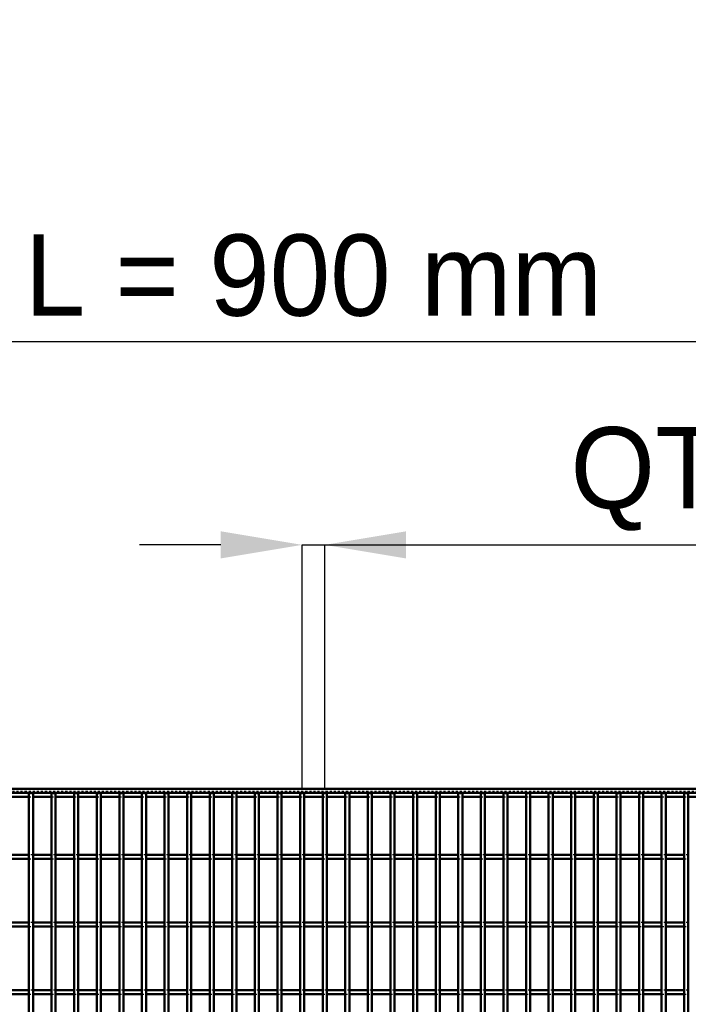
# Model space of a CAD drawing. Header units: millimetres. Extents: x -796 to 511, y -500 to 878.
# Tile 26 of 27: x -144 to 184, y 394 to 878. Entities that reach past the tile are written whole.
import ezdxf

# ---------------------------------------------------------------- set-up
doc = ezdxf.new("R2010")
doc.units = ezdxf.units.MM
doc.linetypes.add('Dashed', pattern=[2, 1, -1])
for name, color, linetype, lineweight in [('2d ConnectionPoints', 7, 'Continuous', 50), ('AM_0', 7, 'Continuous', 50), ('AM_5', 3, 'Continuous', 25), ('AM_9', 6, 'Dashed', 25)]:
    doc.layers.add(name, color=color, linetype=linetype, lineweight=lineweight)
doc.dimstyles.new('ISO-25', dxfattribs={"dimtxt": 2.5, "dimasz": 2.5, "dimexe": 1.25, "dimexo": 0.625, "dimtad": 1, "dimtxsty": 'Standard', "dimcen": 2.5, "dimadec": 0, "dimazin": 0, "dimtfac": 1, "dimtmove": 0, "dimatfit": 3, "dimfxl": 1, "dimarcsym": 0})

# ---------------------------------------------------------------- blocks, each defined once
blk = doc.blocks.new('30_p3dw8vrqw8dhxllwxodaz4vee________0_in_LPP230331121190010003500_4')
at = {"layer": 'AM_0'}
for p, q in [((-139.875, -498), (-139.875, 498)), ((-137.875, 498), (-139.875, 498)), ((-137.875, -498), (-137.875, 498))]:
    blk.add_line(p, q, dxfattribs=at)
blk = doc.blocks.new('31_ziikix8v05oab5xhcrbzuh1vh________0_in_LPP230331121190010003500_4')
at = {"layer": 'AM_0'}
for p, q in [((-128.765, -498), (-128.765, 498)), ((-126.765, 498), (-128.765, 498)), ((-126.765, -498), (-126.765, 498))]:
    blk.add_line(p, q, dxfattribs=at)
blk = doc.blocks.new('32_darnl9hl6rrjjmytuscwp6sib________0_in_LPP230331121190010003500_4')
at = {"layer": 'AM_0'}
for p, q in [((-117.655, -498), (-117.655, 498)), ((-115.655, 498), (-117.655, 498)), ((-115.655, -498), (-115.655, 498))]:
    blk.add_line(p, q, dxfattribs=at)
blk = doc.blocks.new('33_o6dqtl0kl4k90b0777ndljnle________0_in_LPP230331121190010003500_4')
at = {"layer": 'AM_0'}
for p, q in [((-106.545, -498), (-106.545, 498)), ((-104.545, 498), (-106.545, 498)), ((-104.545, -498), (-104.545, 498))]:
    blk.add_line(p, q, dxfattribs=at)
blk = doc.blocks.new('34_sbktoz2j26zzb24md7dh8su7h________0_in_LPP230331121190010003500_4')
at = {"layer": 'AM_0'}
for p, q in [((-95.435, -498), (-95.435, 498)), ((-93.435, 498), (-95.435, 498)), ((-93.435, -498), (-93.435, 498))]:
    blk.add_line(p, q, dxfattribs=at)
blk = doc.blocks.new('35_cxzacs4h6bwcsdw3g3vnhp4ui________0_in_LPP230331121190010003500_4')
at = {"layer": 'AM_0'}
for p, q in [((-84.325, -498), (-84.325, 498)), ((-82.325, 498), (-84.325, 498)), ((-82.325, -498), (-82.325, 498))]:
    blk.add_line(p, q, dxfattribs=at)
blk = doc.blocks.new('36_3weytel1c8whkgfoc8bl3k3cg________0_in_LPP230331121190010003500_4')
at = {"layer": 'AM_0'}
for p, q in [((-73.215, -498), (-73.215, 498)), ((-71.215, 498), (-73.215, 498)), ((-71.215, -498), (-71.215, 498))]:
    blk.add_line(p, q, dxfattribs=at)
blk = doc.blocks.new('37_pdfhpgldnhy6cevctr9z6lm3a________0_in_LPP230331121190010003500_4')
at = {"layer": 'AM_0'}
for p, q in [((-62.105, -498), (-62.105, 498)), ((-60.105, 498), (-62.105, 498)), ((-60.105, -498), (-60.105, 498))]:
    blk.add_line(p, q, dxfattribs=at)
blk = doc.blocks.new('38_vywj8ed1tc9ehftvdq0tan30i________0_in_LPP230331121190010003500_4')
at = {"layer": 'AM_0'}
for p, q in [((-50.995, -498), (-50.995, 498)), ((-48.995, 498), (-50.995, 498)), ((-48.995, -498), (-48.995, 498))]:
    blk.add_line(p, q, dxfattribs=at)
blk = doc.blocks.new('39_ga2u0l5aiqreag5kr4p7bvc1c________0_in_LPP230331121190010003500_4')
at = {"layer": 'AM_0'}
for p, q in [((-39.885, -498), (-39.885, 498)), ((-37.885, 498), (-39.885, 498)), ((-37.885, -498), (-37.885, 498))]:
    blk.add_line(p, q, dxfattribs=at)
blk = doc.blocks.new('40_y2k29kan23olmn3w2qli8rpku________0_in_LPP230331121190010003500_4')
at = {"layer": 'AM_0'}
for p, q in [((-28.775, -498), (-28.775, 498)), ((-26.775, 498), (-28.775, 498)), ((-26.775, -498), (-26.775, 498))]:
    blk.add_line(p, q, dxfattribs=at)
blk = doc.blocks.new('41_fr9l531l6uhat51m0r3ywtnxd________0_in_LPP230331121190010003500_4')
at = {"layer": 'AM_0'}
for p, q in [((-17.665, -498), (-17.665, 498)), ((-15.665, 498), (-17.665, 498)), ((-15.665, -498), (-15.665, 498))]:
    blk.add_line(p, q, dxfattribs=at)
blk = doc.blocks.new('42_sa8ustypdfffcgczin8ucjw0a________0_in_LPP230331121190010003500_4')
at = {"layer": 'AM_0'}
for p, q in [((-6.555, -498), (-6.555, 498)), ((-4.555, 498), (-6.555, 498)), ((-4.555, -498), (-4.555, 498))]:
    blk.add_line(p, q, dxfattribs=at)
blk = doc.blocks.new('43_jxkjdczhxile461txee5ihy1w________0_in_LPP230331121190010003500_4')
at = {"layer": 'AM_0'}
for p, q in [((4.555, -498), (4.555, 498)), ((6.555, 498), (4.555, 498)), ((6.555, -498), (6.555, 498))]:
    blk.add_line(p, q, dxfattribs=at)
blk = doc.blocks.new('44_cz20hmghqq0az7qfu5cycsvlh________0_in_LPP230331121190010003500_4')
at = {"layer": 'AM_0'}
for p, q in [((15.665, -498), (15.665, 498)), ((17.665, 498), (15.665, 498)), ((17.665, -498), (17.665, 498))]:
    blk.add_line(p, q, dxfattribs=at)
blk = doc.blocks.new('45_8p4oc7khhrwbxa9okc3j7y8gi________0_in_LPP230331121190010003500_4')
at = {"layer": 'AM_0'}
for p, q in [((26.775, -498), (26.775, 498)), ((28.775, 498), (26.775, 498)), ((28.775, -498), (28.775, 498))]:
    blk.add_line(p, q, dxfattribs=at)
blk = doc.blocks.new('46_twvx60tg72iy8hjbjfnz7p60c________0_in_LPP230331121190010003500_4')
at = {"layer": 'AM_0'}
for p, q in [((37.885, -498), (37.885, 498)), ((39.885, 498), (37.885, 498)), ((39.885, -498), (39.885, 498))]:
    blk.add_line(p, q, dxfattribs=at)
blk = doc.blocks.new('47_br8irn44qwunfsb6mgcbwwbzm________0_in_LPP230331121190010003500_4')
at = {"layer": 'AM_0'}
for p, q in [((48.995, -498), (48.995, 498)), ((50.995, 498), (48.995, 498)), ((50.995, -498), (50.995, 498))]:
    blk.add_line(p, q, dxfattribs=at)
blk = doc.blocks.new('48_856z5hhtff7usuadbipv2zgrh________0_in_LPP230331121190010003500_4')
at = {"layer": 'AM_0'}
for p, q in [((60.105, -498), (60.105, 498)), ((62.105, 498), (60.105, 498)), ((62.105, -498), (62.105, 498))]:
    blk.add_line(p, q, dxfattribs=at)
blk = doc.blocks.new('49_u1i0abxg110ujryrsjxfzqphk________0_in_LPP230331121190010003500_4')
at = {"layer": 'AM_0'}
for p, q in [((71.215, -498), (71.215, 498)), ((73.215, 498), (71.215, 498)), ((73.215, -498), (73.215, 498))]:
    blk.add_line(p, q, dxfattribs=at)
blk = doc.blocks.new('50_nzl6vqu8st0kvkfcddta8lfsd________0_in_LPP230331121190010003500_4')
at = {"layer": 'AM_0'}
for p, q in [((82.325, -498), (82.325, 498)), ((84.325, 498), (82.325, 498)), ((84.325, -498), (84.325, 498))]:
    blk.add_line(p, q, dxfattribs=at)
blk = doc.blocks.new('51_8u15ef6wz6kx1qlfr4rgc9iaj________0_in_LPP230331121190010003500_4')
at = {"layer": 'AM_0'}
for p, q in [((93.435, -498), (93.435, 498)), ((95.435, 498), (93.435, 498)), ((95.435, -498), (95.435, 498))]:
    blk.add_line(p, q, dxfattribs=at)
blk = doc.blocks.new('52_9c76iyd8tkhcpc23ltq5vtydj________0_in_LPP230331121190010003500_4')
at = {"layer": 'AM_0'}
for p, q in [((104.545, -498), (104.545, 498)), ((106.545, 498), (104.545, 498)), ((106.545, -498), (106.545, 498))]:
    blk.add_line(p, q, dxfattribs=at)
blk = doc.blocks.new('53_l3e0ma7wg6juev91l3o587c1o________0_in_LPP230331121190010003500_4')
at = {"layer": 'AM_0'}
for p, q in [((115.655, -498), (115.655, 498)), ((117.655, 498), (115.655, 498)), ((117.655, -498), (117.655, 498))]:
    blk.add_line(p, q, dxfattribs=at)
blk = doc.blocks.new('54_uejd81kag17kjq1e8447p4kwl________0_in_LPP230331121190010003500_4')
at = {"layer": 'AM_0'}
for p, q in [((126.765, -498), (126.765, 498)), ((128.765, 498), (126.765, 498)), ((128.765, -498), (128.765, 498))]:
    blk.add_line(p, q, dxfattribs=at)
blk = doc.blocks.new('55_go7hmatt4ciybssyu8exoeewg________0_in_LPP230331121190010003500_4')
at = {"layer": 'AM_0'}
for p, q in [((137.875, -498), (137.875, 498)), ((139.875, 498), (137.875, 498)), ((139.875, -498), (139.875, 498))]:
    blk.add_line(p, q, dxfattribs=at)
blk = doc.blocks.new('56_essa93tqm6zsfllxys7f0oskl________0_in_LPP230331121190010003500_4')
at = {"layer": 'AM_0'}
for p, q in [((148.985, -498), (148.985, 498)), ((150.985, 498), (148.985, 498)), ((150.985, -498), (150.985, 498))]:
    blk.add_line(p, q, dxfattribs=at)
blk = doc.blocks.new('57_nwlxg0gx73rs09yao20xsfdxu________0_in_LPP230331121190010003500_4')
at = {"layer": 'AM_0'}
for p, q in [((160.095, -498), (160.095, 498)), ((162.095, 498), (160.095, 498)), ((162.095, -498), (162.095, 498))]:
    blk.add_line(p, q, dxfattribs=at)
blk = doc.blocks.new('58_1jbzujjnm4jaxuampelwjowan________0_in_LPP230331121190010003500_4')
at = {"layer": 'AM_0'}
for p, q in [((171.205, -498), (171.205, 498)), ((173.205, 498), (171.205, 498)), ((173.205, -498), (173.205, 498))]:
    blk.add_line(p, q, dxfattribs=at)
blk = doc.blocks.new('59_qte4ybz5aq6pskr093ld6ilav________0_in_LPP230331121190010003500_4')
at = {"layer": 'AM_0'}
for p, q in [((182.315, -498), (182.315, 498)), ((184.315, 498), (182.315, 498)), ((184.315, -498), (184.315, 498))]:
    blk.add_line(p, q, dxfattribs=at)
blk = doc.blocks.new('83_cwfj7to0n26dh02wuragcmf8t________0_in_LPP230331121190010003500_4')
at = {"layer": 'AM_0'}
for p, q in [((-450, 500), (450, 500)), ((-450, 498), (450, 498)), ((-148.985, 496.05), (-139.875, 496.05)), ((-137.875, 496.05), (-128.765, 496.05)), ((-126.765, 496.05), (-117.655, 496.05)), ((-115.655, 496.05), (-106.545, 496.05)), ((-104.545, 496.05), (-95.435, 496.05)), ((-93.435, 496.05), (-84.325, 496.05)), ((-82.325, 496.05), (-73.215, 496.05)), ((-71.215, 496.05), (-62.105, 496.05)), ((-60.105, 496.05), (-50.995, 496.05)), ((-48.995, 496.05), (-39.885, 496.05)), ((-37.885, 496.05), (-28.775, 496.05)), ((-26.775, 496.05), (-17.665, 496.05)), ((-15.665, 496.05), (-6.555, 496.05)), ((-4.555, 496.05), (4.555, 496.05)), ((6.555, 496.05), (15.665, 496.05)), ((17.665, 496.05), (26.775, 496.05)), ((28.775, 496.05), (37.885, 496.05)), ((39.885, 496.05), (48.995, 496.05)), ((50.995, 496.05), (60.105, 496.05)), ((62.105, 496.05), (71.215, 496.05)), ((73.215, 496.05), (82.325, 496.05)), ((84.325, 496.05), (93.435, 496.05)), ((95.435, 496.05), (104.545, 496.05)), ((106.545, 496.05), (115.655, 496.05)), ((117.655, 496.05), (126.765, 496.05)), ((128.765, 496.05), (137.875, 496.05)), ((139.875, 496.05), (148.985, 496.05)), ((150.985, 496.05), (160.095, 496.05)), ((162.095, 496.05), (171.205, 496.05)), ((173.205, 496.05), (182.315, 496.05)), ((184.315, 496.05), (193.425, 496.05))]:
    blk.add_line(p, q, dxfattribs=at)
at = {"layer": 'AM_9'}
for p, q in [((-450, 498.922), (450, 498.922)), ((-450, 498.4), (450, 498.4)), ((-139.875, 496.05), (-137.875, 496.05)), ((-128.765, 496.05), (-126.765, 496.05)), ((-117.655, 496.05), (-115.655, 496.05)), ((-106.545, 496.05), (-104.545, 496.05)), ((-95.435, 496.05), (-93.435, 496.05)), ((-84.325, 496.05), (-82.325, 496.05)), ((-73.215, 496.05), (-71.215, 496.05)), ((-62.105, 496.05), (-60.105, 496.05)), ((-50.995, 496.05), (-48.995, 496.05)), ((-39.885, 496.05), (-37.885, 496.05)), ((-28.775, 496.05), (-26.775, 496.05)), ((-17.665, 496.05), (-15.665, 496.05)), ((-6.555, 496.05), (-4.555, 496.05)), ((4.555, 496.05), (6.555, 496.05)), ((15.665, 496.05), (17.665, 496.05)), ((26.775, 496.05), (28.775, 496.05)), ((37.885, 496.05), (39.885, 496.05)), ((48.995, 496.05), (50.995, 496.05)), ((60.105, 496.05), (62.105, 496.05)), ((71.215, 496.05), (73.215, 496.05)), ((82.325, 496.05), (84.325, 496.05)), ((93.435, 496.05), (95.435, 496.05)), ((104.545, 496.05), (106.545, 496.05)), ((115.655, 496.05), (117.655, 496.05)), ((126.765, 496.05), (128.765, 496.05)), ((137.875, 496.05), (139.875, 496.05)), ((148.985, 496.05), (150.985, 496.05)), ((160.095, 496.05), (162.095, 496.05)), ((171.205, 496.05), (173.205, 496.05)), ((182.315, 496.05), (184.315, 496.05))]:
    blk.add_line(p, q, dxfattribs=at)
blk = doc.blocks.new('110_hw7w5boun73k84fad2xnbtcem________0_in_LPP230331121190010003500_4')
at = {"layer": 'AM_0'}
for p, q in [((-139.875, 400.96), (-148.985, 400.96)), ((-139.875, 398.96), (-148.985, 398.96)), ((-139.875, 400.96), (-139.875, 398.96)), ((-128.765, 400.96), (-137.875, 400.96)), ((-137.875, 398.96), (-137.875, 400.96)), ((-128.765, 398.96), (-137.875, 398.96)), ((-128.765, 400.96), (-128.765, 398.96)), ((-117.655, 400.96), (-126.765, 400.96)), ((-126.765, 398.96), (-126.765, 400.96)), ((-117.655, 398.96), (-126.765, 398.96)), ((-117.655, 400.96), (-117.655, 398.96)), ((-106.545, 400.96), (-115.655, 400.96)), ((-115.655, 398.96), (-115.655, 400.96)), ((-106.545, 398.96), (-115.655, 398.96)), ((-106.545, 400.96), (-106.545, 398.96)), ((-95.435, 400.96), (-104.545, 400.96)), ((-104.545, 398.96), (-104.545, 400.96)), ((-95.435, 398.96), (-104.545, 398.96)), ((-95.435, 400.96), (-95.435, 398.96)), ((-84.325, 400.96), (-93.435, 400.96)), ((-93.435, 398.96), (-93.435, 400.96)), ((-84.325, 398.96), (-93.435, 398.96)), ((-84.325, 400.96), (-84.325, 398.96)), ((-73.215, 400.96), (-82.325, 400.96)), ((-82.325, 398.96), (-82.325, 400.96)), ((-73.215, 398.96), (-82.325, 398.96)), ((-73.215, 400.96), (-73.215, 398.96)), ((-62.105, 400.96), (-71.215, 400.96)), ((-71.215, 398.96), (-71.215, 400.96)), ((-62.105, 398.96), (-71.215, 398.96)), ((-62.105, 400.96), (-62.105, 398.96)), ((-50.995, 400.96), (-60.105, 400.96)), ((-60.105, 398.96), (-60.105, 400.96)), ((-50.995, 398.96), (-60.105, 398.96)), ((-50.995, 400.96), (-50.995, 398.96)), ((-39.885, 400.96), (-48.995, 400.96)), ((-48.995, 398.96), (-48.995, 400.96)), ((-39.885, 398.96), (-48.995, 398.96)), ((-39.885, 400.96), (-39.885, 398.96)), ((-28.775, 400.96), (-37.885, 400.96)), ((-37.885, 398.96), (-37.885, 400.96)), ((-28.775, 398.96), (-37.885, 398.96)), ((-28.775, 400.96), (-28.775, 398.96)), ((-17.665, 400.96), (-26.775, 400.96)), ((-26.775, 398.96), (-26.775, 400.96)), ((-17.665, 398.96), (-26.775, 398.96)), ((-17.665, 400.96), (-17.665, 398.96)), ((-6.555, 400.96), (-15.665, 400.96)), ((-15.665, 398.96), (-15.665, 400.96)), ((-6.555, 398.96), (-15.665, 398.96)), ((-6.555, 400.96), (-6.555, 398.96)), ((4.555, 400.96), (-4.555, 400.96)), ((-4.555, 398.96), (-4.555, 400.96)), ((4.555, 398.96), (-4.555, 398.96)), ((4.555, 400.96), (4.555, 398.96)), ((15.665, 400.96), (6.555, 400.96)), ((6.555, 398.96), (6.555, 400.96)), ((15.665, 398.96), (6.555, 398.96)), ((15.665, 400.96), (15.665, 398.96)), ((26.775, 400.96), (17.665, 400.96)), ((17.665, 398.96), (17.665, 400.96)), ((26.775, 398.96), (17.665, 398.96)), ((26.775, 400.96), (26.775, 398.96)), ((37.885, 400.96), (28.775, 400.96)), ((28.775, 398.96), (28.775, 400.96)), ((37.885, 398.96), (28.775, 398.96)), ((37.885, 400.96), (37.885, 398.96)), ((48.995, 400.96), (39.885, 400.96)), ((39.885, 398.96), (39.885, 400.96)), ((48.995, 398.96), (39.885, 398.96)), ((48.995, 400.96), (48.995, 398.96)), ((60.105, 400.96), (50.995, 400.96)), ((50.995, 398.96), (50.995, 400.96)), ((60.105, 398.96), (50.995, 398.96)), ((60.105, 400.96), (60.105, 398.96)), ((71.215, 400.96), (62.105, 400.96)), ((62.105, 398.96), (62.105, 400.96)), ((71.215, 398.96), (62.105, 398.96)), ((71.215, 400.96), (71.215, 398.96)), ((82.325, 400.96), (73.215, 400.96)), ((73.215, 398.96), (73.215, 400.96)), ((82.325, 398.96), (73.215, 398.96)), ((82.325, 400.96), (82.325, 398.96)), ((93.435, 400.96), (84.325, 400.96)), ((84.325, 398.96), (84.325, 400.96)), ((93.435, 398.96), (84.325, 398.96)), ((93.435, 400.96), (93.435, 398.96)), ((104.545, 400.96), (95.435, 400.96)), ((95.435, 398.96), (95.435, 400.96)), ((104.545, 398.96), (95.435, 398.96)), ((104.545, 400.96), (104.545, 398.96)), ((115.655, 400.96), (106.545, 400.96)), ((106.545, 398.96), (106.545, 400.96)), ((115.655, 398.96), (106.545, 398.96)), ((115.655, 400.96), (115.655, 398.96)), ((126.765, 400.96), (117.655, 400.96)), ((117.655, 398.96), (117.655, 400.96)), ((126.765, 398.96), (117.655, 398.96)), ((126.765, 400.96), (126.765, 398.96)), ((137.875, 400.96), (128.765, 400.96)), ((128.765, 398.96), (128.765, 400.96)), ((137.875, 398.96), (128.765, 398.96)), ((137.875, 400.96), (137.875, 398.96)), ((148.985, 400.96), (139.875, 400.96)), ((139.875, 398.96), (139.875, 400.96)), ((148.985, 398.96), (139.875, 398.96)), ((148.985, 400.96), (148.985, 398.96)), ((160.095, 400.96), (150.985, 400.96)), ((150.985, 398.96), (150.985, 400.96)), ((160.095, 398.96), (150.985, 398.96)), ((160.095, 400.96), (160.095, 398.96)), ((171.205, 400.96), (162.095, 400.96)), ((162.095, 398.96), (162.095, 400.96)), ((171.205, 398.96), (162.095, 398.96)), ((171.205, 400.96), (171.205, 398.96)), ((182.315, 400.96), (173.205, 400.96)), ((173.205, 398.96), (173.205, 400.96)), ((182.315, 398.96), (173.205, 398.96)), ((182.315, 400.96), (182.315, 398.96))]:
    blk.add_line(p, q, dxfattribs=at)
at = {"layer": 'AM_9'}
for p, q in [((-137.875, 400.96), (-139.875, 400.96)), ((-139.875, 398.96), (-137.875, 398.96)), ((-126.765, 400.96), (-128.765, 400.96)), ((-128.765, 398.96), (-126.765, 398.96)), ((-115.655, 400.96), (-117.655, 400.96)), ((-117.655, 398.96), (-115.655, 398.96)), ((-104.545, 400.96), (-106.545, 400.96)), ((-106.545, 398.96), (-104.545, 398.96)), ((-93.435, 400.96), (-95.435, 400.96)), ((-95.435, 398.96), (-93.435, 398.96)), ((-82.325, 400.96), (-84.325, 400.96)), ((-84.325, 398.96), (-82.325, 398.96)), ((-71.215, 400.96), (-73.215, 400.96)), ((-73.215, 398.96), (-71.215, 398.96)), ((-60.105, 400.96), (-62.105, 400.96)), ((-62.105, 398.96), (-60.105, 398.96)), ((-48.995, 400.96), (-50.995, 400.96)), ((-50.995, 398.96), (-48.995, 398.96)), ((-37.885, 400.96), (-39.885, 400.96)), ((-39.885, 398.96), (-37.885, 398.96)), ((-26.775, 400.96), (-28.775, 400.96)), ((-28.775, 398.96), (-26.775, 398.96)), ((-15.665, 400.96), (-17.665, 400.96)), ((-17.665, 398.96), (-15.665, 398.96)), ((-4.555, 400.96), (-6.555, 400.96)), ((-6.555, 398.96), (-4.555, 398.96)), ((6.555, 400.96), (4.555, 400.96)), ((4.555, 398.96), (6.555, 398.96)), ((17.665, 400.96), (15.665, 400.96)), ((15.665, 398.96), (17.665, 398.96)), ((28.775, 400.96), (26.775, 400.96)), ((26.775, 398.96), (28.775, 398.96)), ((39.885, 400.96), (37.885, 400.96)), ((37.885, 398.96), (39.885, 398.96)), ((50.995, 400.96), (48.995, 400.96)), ((48.995, 398.96), (50.995, 398.96)), ((62.105, 400.96), (60.105, 400.96)), ((60.105, 398.96), (62.105, 398.96)), ((73.215, 400.96), (71.215, 400.96)), ((71.215, 398.96), (73.215, 398.96)), ((84.325, 400.96), (82.325, 400.96)), ((82.325, 398.96), (84.325, 398.96)), ((95.435, 400.96), (93.435, 400.96)), ((93.435, 398.96), (95.435, 398.96)), ((106.545, 400.96), (104.545, 400.96)), ((104.545, 398.96), (106.545, 398.96)), ((117.655, 400.96), (115.655, 400.96)), ((115.655, 398.96), (117.655, 398.96)), ((128.765, 400.96), (126.765, 400.96)), ((126.765, 398.96), (128.765, 398.96)), ((139.875, 400.96), (137.875, 400.96)), ((137.875, 398.96), (139.875, 398.96)), ((150.985, 400.96), (148.985, 400.96)), ((148.985, 398.96), (150.985, 398.96)), ((162.095, 400.96), (160.095, 400.96)), ((160.095, 398.96), (162.095, 398.96)), ((173.205, 400.96), (171.205, 400.96)), ((171.205, 398.96), (173.205, 398.96)), ((184.315, 400.96), (182.315, 400.96)), ((182.315, 398.96), (184.315, 398.96))]:
    blk.add_line(p, q, dxfattribs=at)
blk = doc.blocks.new('111_8kn5ofhfinds9t0mwmju4ng7i________0_in_LPP230331121190010003500_4')
at = {"layer": 'AM_0'}
for p, q in [((-139.875, 434.29), (-148.985, 434.29)), ((-139.875, 432.29), (-148.985, 432.29)), ((-139.875, 434.29), (-139.875, 432.29)), ((-128.765, 434.29), (-137.875, 434.29)), ((-137.875, 432.29), (-137.875, 434.29)), ((-128.765, 432.29), (-137.875, 432.29)), ((-128.765, 434.29), (-128.765, 432.29)), ((-117.655, 434.29), (-126.765, 434.29)), ((-126.765, 432.29), (-126.765, 434.29)), ((-117.655, 432.29), (-126.765, 432.29)), ((-117.655, 434.29), (-117.655, 432.29)), ((-106.545, 434.29), (-115.655, 434.29)), ((-115.655, 432.29), (-115.655, 434.29)), ((-106.545, 432.29), (-115.655, 432.29)), ((-106.545, 434.29), (-106.545, 432.29)), ((-95.435, 434.29), (-104.545, 434.29)), ((-104.545, 432.29), (-104.545, 434.29)), ((-95.435, 432.29), (-104.545, 432.29)), ((-95.435, 434.29), (-95.435, 432.29)), ((-84.325, 434.29), (-93.435, 434.29)), ((-93.435, 432.29), (-93.435, 434.29)), ((-84.325, 432.29), (-93.435, 432.29)), ((-84.325, 434.29), (-84.325, 432.29)), ((-73.215, 434.29), (-82.325, 434.29)), ((-82.325, 432.29), (-82.325, 434.29)), ((-73.215, 432.29), (-82.325, 432.29)), ((-73.215, 434.29), (-73.215, 432.29)), ((-62.105, 434.29), (-71.215, 434.29)), ((-71.215, 432.29), (-71.215, 434.29)), ((-62.105, 432.29), (-71.215, 432.29)), ((-62.105, 434.29), (-62.105, 432.29)), ((-50.995, 434.29), (-60.105, 434.29)), ((-60.105, 432.29), (-60.105, 434.29)), ((-50.995, 432.29), (-60.105, 432.29)), ((-50.995, 434.29), (-50.995, 432.29)), ((-39.885, 434.29), (-48.995, 434.29)), ((-48.995, 432.29), (-48.995, 434.29)), ((-39.885, 432.29), (-48.995, 432.29)), ((-39.885, 434.29), (-39.885, 432.29)), ((-28.775, 434.29), (-37.885, 434.29)), ((-37.885, 432.29), (-37.885, 434.29)), ((-28.775, 432.29), (-37.885, 432.29)), ((-28.775, 434.29), (-28.775, 432.29)), ((-17.665, 434.29), (-26.775, 434.29)), ((-26.775, 432.29), (-26.775, 434.29)), ((-17.665, 432.29), (-26.775, 432.29)), ((-17.665, 434.29), (-17.665, 432.29)), ((-6.555, 434.29), (-15.665, 434.29)), ((-15.665, 432.29), (-15.665, 434.29)), ((-6.555, 432.29), (-15.665, 432.29)), ((-6.555, 434.29), (-6.555, 432.29)), ((4.555, 434.29), (-4.555, 434.29)), ((-4.555, 432.29), (-4.555, 434.29)), ((4.555, 432.29), (-4.555, 432.29)), ((4.555, 434.29), (4.555, 432.29)), ((15.665, 434.29), (6.555, 434.29)), ((6.555, 432.29), (6.555, 434.29)), ((15.665, 432.29), (6.555, 432.29)), ((15.665, 434.29), (15.665, 432.29)), ((26.775, 434.29), (17.665, 434.29)), ((17.665, 432.29), (17.665, 434.29)), ((26.775, 432.29), (17.665, 432.29)), ((26.775, 434.29), (26.775, 432.29)), ((37.885, 434.29), (28.775, 434.29)), ((28.775, 432.29), (28.775, 434.29)), ((37.885, 432.29), (28.775, 432.29)), ((37.885, 434.29), (37.885, 432.29)), ((48.995, 434.29), (39.885, 434.29)), ((39.885, 432.29), (39.885, 434.29)), ((48.995, 432.29), (39.885, 432.29)), ((48.995, 434.29), (48.995, 432.29)), ((60.105, 434.29), (50.995, 434.29)), ((50.995, 432.29), (50.995, 434.29)), ((60.105, 432.29), (50.995, 432.29)), ((60.105, 434.29), (60.105, 432.29)), ((71.215, 434.29), (62.105, 434.29)), ((62.105, 432.29), (62.105, 434.29)), ((71.215, 432.29), (62.105, 432.29)), ((71.215, 434.29), (71.215, 432.29)), ((82.325, 434.29), (73.215, 434.29)), ((73.215, 432.29), (73.215, 434.29)), ((82.325, 432.29), (73.215, 432.29)), ((82.325, 434.29), (82.325, 432.29)), ((93.435, 434.29), (84.325, 434.29)), ((84.325, 432.29), (84.325, 434.29)), ((93.435, 432.29), (84.325, 432.29)), ((93.435, 434.29), (93.435, 432.29)), ((104.545, 434.29), (95.435, 434.29)), ((95.435, 432.29), (95.435, 434.29)), ((104.545, 432.29), (95.435, 432.29)), ((104.545, 434.29), (104.545, 432.29)), ((115.655, 434.29), (106.545, 434.29)), ((106.545, 432.29), (106.545, 434.29)), ((115.655, 432.29), (106.545, 432.29)), ((115.655, 434.29), (115.655, 432.29)), ((126.765, 434.29), (117.655, 434.29)), ((117.655, 432.29), (117.655, 434.29)), ((126.765, 432.29), (117.655, 432.29)), ((126.765, 434.29), (126.765, 432.29)), ((137.875, 434.29), (128.765, 434.29)), ((128.765, 432.29), (128.765, 434.29)), ((137.875, 432.29), (128.765, 432.29)), ((137.875, 434.29), (137.875, 432.29)), ((148.985, 434.29), (139.875, 434.29)), ((139.875, 432.29), (139.875, 434.29)), ((148.985, 432.29), (139.875, 432.29)), ((148.985, 434.29), (148.985, 432.29)), ((160.095, 434.29), (150.985, 434.29)), ((150.985, 432.29), (150.985, 434.29)), ((160.095, 432.29), (150.985, 432.29)), ((160.095, 434.29), (160.095, 432.29)), ((171.205, 434.29), (162.095, 434.29)), ((162.095, 432.29), (162.095, 434.29)), ((171.205, 432.29), (162.095, 432.29)), ((171.205, 434.29), (171.205, 432.29)), ((182.315, 434.29), (173.205, 434.29)), ((173.205, 432.29), (173.205, 434.29)), ((182.315, 432.29), (173.205, 432.29)), ((182.315, 434.29), (182.315, 432.29))]:
    blk.add_line(p, q, dxfattribs=at)
at = {"layer": 'AM_9'}
for p, q in [((-137.875, 434.29), (-139.875, 434.29)), ((-139.875, 432.29), (-137.875, 432.29)), ((-126.765, 434.29), (-128.765, 434.29)), ((-128.765, 432.29), (-126.765, 432.29)), ((-115.655, 434.29), (-117.655, 434.29)), ((-117.655, 432.29), (-115.655, 432.29)), ((-104.545, 434.29), (-106.545, 434.29)), ((-106.545, 432.29), (-104.545, 432.29)), ((-93.435, 434.29), (-95.435, 434.29)), ((-95.435, 432.29), (-93.435, 432.29)), ((-82.325, 434.29), (-84.325, 434.29)), ((-84.325, 432.29), (-82.325, 432.29)), ((-71.215, 434.29), (-73.215, 434.29)), ((-73.215, 432.29), (-71.215, 432.29)), ((-60.105, 434.29), (-62.105, 434.29)), ((-62.105, 432.29), (-60.105, 432.29)), ((-48.995, 434.29), (-50.995, 434.29)), ((-50.995, 432.29), (-48.995, 432.29)), ((-37.885, 434.29), (-39.885, 434.29)), ((-39.885, 432.29), (-37.885, 432.29)), ((-26.775, 434.29), (-28.775, 434.29)), ((-28.775, 432.29), (-26.775, 432.29)), ((-15.665, 434.29), (-17.665, 434.29)), ((-17.665, 432.29), (-15.665, 432.29)), ((-4.555, 434.29), (-6.555, 434.29)), ((-6.555, 432.29), (-4.555, 432.29)), ((6.555, 434.29), (4.555, 434.29)), ((4.555, 432.29), (6.555, 432.29)), ((17.665, 434.29), (15.665, 434.29)), ((15.665, 432.29), (17.665, 432.29)), ((28.775, 434.29), (26.775, 434.29)), ((26.775, 432.29), (28.775, 432.29)), ((39.885, 434.29), (37.885, 434.29)), ((37.885, 432.29), (39.885, 432.29)), ((50.995, 434.29), (48.995, 434.29)), ((48.995, 432.29), (50.995, 432.29)), ((62.105, 434.29), (60.105, 434.29)), ((60.105, 432.29), (62.105, 432.29)), ((73.215, 434.29), (71.215, 434.29)), ((71.215, 432.29), (73.215, 432.29)), ((84.325, 434.29), (82.325, 434.29)), ((82.325, 432.29), (84.325, 432.29)), ((95.435, 434.29), (93.435, 434.29)), ((93.435, 432.29), (95.435, 432.29)), ((106.545, 434.29), (104.545, 434.29)), ((104.545, 432.29), (106.545, 432.29)), ((117.655, 434.29), (115.655, 434.29)), ((115.655, 432.29), (117.655, 432.29)), ((128.765, 434.29), (126.765, 434.29)), ((126.765, 432.29), (128.765, 432.29)), ((139.875, 434.29), (137.875, 434.29)), ((137.875, 432.29), (139.875, 432.29)), ((150.985, 434.29), (148.985, 434.29)), ((148.985, 432.29), (150.985, 432.29)), ((162.095, 434.29), (160.095, 434.29)), ((160.095, 432.29), (162.095, 432.29)), ((173.205, 434.29), (171.205, 434.29)), ((171.205, 432.29), (173.205, 432.29)), ((184.315, 434.29), (182.315, 434.29)), ((182.315, 432.29), (184.315, 432.29))]:
    blk.add_line(p, q, dxfattribs=at)
blk = doc.blocks.new('112_7mxxemp8miejyf29uc7y6roua________0_in_LPP230331121190010003500_4')
at = {"layer": 'AM_0'}
for p, q in [((-139.875, 467.62), (-148.985, 467.62)), ((-139.875, 465.62), (-148.985, 465.62)), ((-139.875, 467.62), (-139.875, 465.62)), ((-128.765, 467.62), (-137.875, 467.62)), ((-137.875, 465.62), (-137.875, 467.62)), ((-128.765, 465.62), (-137.875, 465.62)), ((-128.765, 467.62), (-128.765, 465.62)), ((-117.655, 467.62), (-126.765, 467.62)), ((-126.765, 465.62), (-126.765, 467.62)), ((-117.655, 465.62), (-126.765, 465.62)), ((-117.655, 467.62), (-117.655, 465.62)), ((-106.545, 467.62), (-115.655, 467.62)), ((-115.655, 465.62), (-115.655, 467.62)), ((-106.545, 465.62), (-115.655, 465.62)), ((-106.545, 467.62), (-106.545, 465.62)), ((-95.435, 467.62), (-104.545, 467.62)), ((-104.545, 465.62), (-104.545, 467.62)), ((-95.435, 465.62), (-104.545, 465.62)), ((-95.435, 467.62), (-95.435, 465.62)), ((-84.325, 467.62), (-93.435, 467.62)), ((-93.435, 465.62), (-93.435, 467.62)), ((-84.325, 465.62), (-93.435, 465.62)), ((-84.325, 467.62), (-84.325, 465.62)), ((-73.215, 467.62), (-82.325, 467.62)), ((-82.325, 465.62), (-82.325, 467.62)), ((-73.215, 465.62), (-82.325, 465.62)), ((-73.215, 467.62), (-73.215, 465.62)), ((-62.105, 467.62), (-71.215, 467.62)), ((-71.215, 465.62), (-71.215, 467.62)), ((-62.105, 465.62), (-71.215, 465.62)), ((-62.105, 467.62), (-62.105, 465.62)), ((-50.995, 467.62), (-60.105, 467.62)), ((-60.105, 465.62), (-60.105, 467.62)), ((-50.995, 465.62), (-60.105, 465.62)), ((-50.995, 467.62), (-50.995, 465.62)), ((-39.885, 467.62), (-48.995, 467.62)), ((-48.995, 465.62), (-48.995, 467.62)), ((-39.885, 465.62), (-48.995, 465.62)), ((-39.885, 467.62), (-39.885, 465.62)), ((-28.775, 467.62), (-37.885, 467.62)), ((-37.885, 465.62), (-37.885, 467.62)), ((-28.775, 465.62), (-37.885, 465.62)), ((-28.775, 467.62), (-28.775, 465.62)), ((-17.665, 467.62), (-26.775, 467.62)), ((-26.775, 465.62), (-26.775, 467.62)), ((-17.665, 465.62), (-26.775, 465.62)), ((-17.665, 467.62), (-17.665, 465.62)), ((-6.555, 467.62), (-15.665, 467.62)), ((-15.665, 465.62), (-15.665, 467.62)), ((-6.555, 465.62), (-15.665, 465.62)), ((-6.555, 467.62), (-6.555, 465.62)), ((4.555, 467.62), (-4.555, 467.62)), ((-4.555, 465.62), (-4.555, 467.62)), ((4.555, 465.62), (-4.555, 465.62)), ((4.555, 467.62), (4.555, 465.62)), ((15.665, 467.62), (6.555, 467.62)), ((6.555, 465.62), (6.555, 467.62)), ((15.665, 465.62), (6.555, 465.62)), ((15.665, 467.62), (15.665, 465.62)), ((26.775, 467.62), (17.665, 467.62)), ((17.665, 465.62), (17.665, 467.62)), ((26.775, 465.62), (17.665, 465.62)), ((26.775, 467.62), (26.775, 465.62)), ((37.885, 467.62), (28.775, 467.62)), ((28.775, 465.62), (28.775, 467.62)), ((37.885, 465.62), (28.775, 465.62)), ((37.885, 467.62), (37.885, 465.62)), ((48.995, 467.62), (39.885, 467.62)), ((39.885, 465.62), (39.885, 467.62)), ((48.995, 465.62), (39.885, 465.62)), ((48.995, 467.62), (48.995, 465.62)), ((60.105, 467.62), (50.995, 467.62)), ((50.995, 465.62), (50.995, 467.62)), ((60.105, 465.62), (50.995, 465.62)), ((60.105, 467.62), (60.105, 465.62)), ((71.215, 467.62), (62.105, 467.62)), ((62.105, 465.62), (62.105, 467.62)), ((71.215, 465.62), (62.105, 465.62)), ((71.215, 467.62), (71.215, 465.62)), ((82.325, 467.62), (73.215, 467.62)), ((73.215, 465.62), (73.215, 467.62)), ((82.325, 465.62), (73.215, 465.62)), ((82.325, 467.62), (82.325, 465.62)), ((93.435, 467.62), (84.325, 467.62)), ((84.325, 465.62), (84.325, 467.62)), ((93.435, 465.62), (84.325, 465.62)), ((93.435, 467.62), (93.435, 465.62)), ((104.545, 467.62), (95.435, 467.62)), ((95.435, 465.62), (95.435, 467.62)), ((104.545, 465.62), (95.435, 465.62)), ((104.545, 467.62), (104.545, 465.62)), ((115.655, 467.62), (106.545, 467.62)), ((106.545, 465.62), (106.545, 467.62)), ((115.655, 465.62), (106.545, 465.62)), ((115.655, 467.62), (115.655, 465.62)), ((126.765, 467.62), (117.655, 467.62)), ((117.655, 465.62), (117.655, 467.62)), ((126.765, 465.62), (117.655, 465.62)), ((126.765, 467.62), (126.765, 465.62)), ((137.875, 467.62), (128.765, 467.62)), ((128.765, 465.62), (128.765, 467.62)), ((137.875, 465.62), (128.765, 465.62)), ((137.875, 467.62), (137.875, 465.62)), ((148.985, 467.62), (139.875, 467.62)), ((139.875, 465.62), (139.875, 467.62)), ((148.985, 465.62), (139.875, 465.62)), ((148.985, 467.62), (148.985, 465.62)), ((160.095, 467.62), (150.985, 467.62)), ((150.985, 465.62), (150.985, 467.62)), ((160.095, 465.62), (150.985, 465.62)), ((160.095, 467.62), (160.095, 465.62)), ((171.205, 467.62), (162.095, 467.62)), ((162.095, 465.62), (162.095, 467.62)), ((171.205, 465.62), (162.095, 465.62)), ((171.205, 467.62), (171.205, 465.62)), ((182.315, 467.62), (173.205, 467.62)), ((173.205, 465.62), (173.205, 467.62)), ((182.315, 465.62), (173.205, 465.62)), ((182.315, 467.62), (182.315, 465.62))]:
    blk.add_line(p, q, dxfattribs=at)
at = {"layer": 'AM_9'}
for p, q in [((-137.875, 467.62), (-139.875, 467.62)), ((-139.875, 465.62), (-137.875, 465.62)), ((-126.765, 467.62), (-128.765, 467.62)), ((-128.765, 465.62), (-126.765, 465.62)), ((-115.655, 467.62), (-117.655, 467.62)), ((-117.655, 465.62), (-115.655, 465.62)), ((-104.545, 467.62), (-106.545, 467.62)), ((-106.545, 465.62), (-104.545, 465.62)), ((-93.435, 467.62), (-95.435, 467.62)), ((-95.435, 465.62), (-93.435, 465.62)), ((-82.325, 467.62), (-84.325, 467.62)), ((-84.325, 465.62), (-82.325, 465.62)), ((-71.215, 467.62), (-73.215, 467.62)), ((-73.215, 465.62), (-71.215, 465.62)), ((-60.105, 467.62), (-62.105, 467.62)), ((-62.105, 465.62), (-60.105, 465.62)), ((-48.995, 467.62), (-50.995, 467.62)), ((-50.995, 465.62), (-48.995, 465.62)), ((-37.885, 467.62), (-39.885, 467.62)), ((-39.885, 465.62), (-37.885, 465.62)), ((-26.775, 467.62), (-28.775, 467.62)), ((-28.775, 465.62), (-26.775, 465.62)), ((-15.665, 467.62), (-17.665, 467.62)), ((-17.665, 465.62), (-15.665, 465.62)), ((-4.555, 467.62), (-6.555, 467.62)), ((-6.555, 465.62), (-4.555, 465.62)), ((6.555, 467.62), (4.555, 467.62)), ((4.555, 465.62), (6.555, 465.62)), ((17.665, 467.62), (15.665, 467.62)), ((15.665, 465.62), (17.665, 465.62)), ((28.775, 467.62), (26.775, 467.62)), ((26.775, 465.62), (28.775, 465.62)), ((39.885, 467.62), (37.885, 467.62)), ((37.885, 465.62), (39.885, 465.62)), ((50.995, 467.62), (48.995, 467.62)), ((48.995, 465.62), (50.995, 465.62)), ((62.105, 467.62), (60.105, 467.62)), ((60.105, 465.62), (62.105, 465.62)), ((73.215, 467.62), (71.215, 467.62)), ((71.215, 465.62), (73.215, 465.62)), ((84.325, 467.62), (82.325, 467.62)), ((82.325, 465.62), (84.325, 465.62)), ((95.435, 467.62), (93.435, 467.62)), ((93.435, 465.62), (95.435, 465.62)), ((106.545, 467.62), (104.545, 467.62)), ((104.545, 465.62), (106.545, 465.62)), ((117.655, 467.62), (115.655, 467.62)), ((115.655, 465.62), (117.655, 465.62)), ((128.765, 467.62), (126.765, 467.62)), ((126.765, 465.62), (128.765, 465.62)), ((139.875, 467.62), (137.875, 467.62)), ((137.875, 465.62), (139.875, 465.62)), ((150.985, 467.62), (148.985, 467.62)), ((148.985, 465.62), (150.985, 465.62)), ((162.095, 467.62), (160.095, 467.62)), ((160.095, 465.62), (162.095, 465.62)), ((173.205, 467.62), (171.205, 467.62)), ((171.205, 465.62), (173.205, 465.62)), ((184.315, 467.62), (182.315, 467.62)), ((182.315, 465.62), (184.315, 465.62))]:
    blk.add_line(p, q, dxfattribs=at)
blk = doc.blocks.new('*D114')
at = {"layer": 'AM_5', "color": 0, "lineweight": -2}
for p, q in [((-450, 500), (-450, 720)), ((-410, 720), (410, 720)), ((450, 500), (450, 720))]:
    blk.add_line(p, q, dxfattribs=at)
at = {"layer": 'AM_5', "color": 0}
for points in [[(-410, 726.67), (-410, 713.33), (-450, 720)], [(410, 713.33), (410, 726.67), (450, 720)]]:
    blk.add_solid(points, dxfattribs=at)
at = {"layer": 'Defpoints', "color": 0}
for p in [(450, 720), (-450, 500), (450, 500)]:
    blk.add_point(p, dxfattribs=at)
at = {"layer": 'AM_5', "color": 0, "insert": (0, 752.42), "char_height": 40, "attachment_point": 5}
blk.add_mtext('L = 900 mm', dxfattribs=at)
blk = doc.blocks.new('*D115')
at = {"layer": 'AM_5', "color": 0, "lineweight": -2}
for p, q in [((-45.56, 620), (-85.56, 620)), ((-5.56, 500), (-5.56, 620)), ((-5.56, 620), (5.55, 620)), ((5.55, 500), (5.55, 620)), ((5.55, 620), (510.5, 620)), ((45.55, 620), (85.55, 620))]:
    blk.add_line(p, q, dxfattribs=at)
at = {"layer": 'AM_5', "color": 0}
for points in [[(-45.56, 613.33), (-45.56, 626.67), (-5.56, 620)], [(45.55, 626.67), (45.55, 613.33), (5.55, 620)]]:
    blk.add_solid(points, dxfattribs=at)
at = {"layer": 'Defpoints', "color": 0}
for p in [(5.55, 620), (-5.56, 500), (5.55, 500)]:
    blk.add_point(p, dxfattribs=at)
at = {"layer": 'AM_5', "color": 0, "insert": (298.03, 652.42), "char_height": 40, "attachment_point": 5}
blk.add_mtext('QT = 11.1 mm', dxfattribs=at)

msp = doc.modelspace()

# ---------------------------------------------------------------- linework, layer by layer
at = {"layer": '2d ConnectionPoints'}
for p in [(-138.875, 498), (-138.875, 498), (-127.765, 498), (-127.765, 498), (-116.655, 498), (-116.655, 498), (-105.545, 498), (-105.545, 498), (-94.435, 498), (-94.435, 498), (-83.325, 498), (-83.325, 498), (-72.215, 498), (-72.215, 498), (-61.105, 498), (-61.105, 498), (-49.995, 498), (-49.995, 498), (-38.885, 498), (-38.885, 498), (-27.775, 498), (-27.775, 498), (-16.665, 498), (-16.665, 498), (-5.555, 498), (-5.555, 498), (5.555, 498), (5.555, 498), (16.665, 498), (16.665, 498), (27.775, 498), (27.775, 498), (38.885, 498), (38.885, 498), (49.995, 498), (49.995, 498), (61.105, 498), (61.105, 498), (72.215, 498), (72.215, 498), (83.325, 498), (83.325, 498), (94.435, 498), (94.435, 498), (105.545, 498), (105.545, 498), (116.655, 498), (116.655, 498), (127.765, 498), (127.765, 498), (138.875, 498), (138.875, 498), (149.985, 498), (149.985, 498), (161.095, 498), (161.095, 498), (172.205, 498), (172.205, 498), (183.315, 498), (183.315, 498)]:
    msp.add_point(p, dxfattribs=at)

# ---------------------------------------------------------------- block references
for name in ['83_cwfj7to0n26dh02wuragcmf8t________0_in_LPP230331121190010003500_4', '30_p3dw8vrqw8dhxllwxodaz4vee________0_in_LPP230331121190010003500_4', '31_ziikix8v05oab5xhcrbzuh1vh________0_in_LPP230331121190010003500_4', '32_darnl9hl6rrjjmytuscwp6sib________0_in_LPP230331121190010003500_4', '33_o6dqtl0kl4k90b0777ndljnle________0_in_LPP230331121190010003500_4', '34_sbktoz2j26zzb24md7dh8su7h________0_in_LPP230331121190010003500_4', '35_cxzacs4h6bwcsdw3g3vnhp4ui________0_in_LPP230331121190010003500_4', '36_3weytel1c8whkgfoc8bl3k3cg________0_in_LPP230331121190010003500_4', '37_pdfhpgldnhy6cevctr9z6lm3a________0_in_LPP230331121190010003500_4', '38_vywj8ed1tc9ehftvdq0tan30i________0_in_LPP230331121190010003500_4', '39_ga2u0l5aiqreag5kr4p7bvc1c________0_in_LPP230331121190010003500_4', '40_y2k29kan23olmn3w2qli8rpku________0_in_LPP230331121190010003500_4', '41_fr9l531l6uhat51m0r3ywtnxd________0_in_LPP230331121190010003500_4', '42_sa8ustypdfffcgczin8ucjw0a________0_in_LPP230331121190010003500_4', '43_jxkjdczhxile461txee5ihy1w________0_in_LPP230331121190010003500_4', '44_cz20hmghqq0az7qfu5cycsvlh________0_in_LPP230331121190010003500_4', '45_8p4oc7khhrwbxa9okc3j7y8gi________0_in_LPP230331121190010003500_4', '46_twvx60tg72iy8hjbjfnz7p60c________0_in_LPP230331121190010003500_4', '47_br8irn44qwunfsb6mgcbwwbzm________0_in_LPP230331121190010003500_4', '48_856z5hhtff7usuadbipv2zgrh________0_in_LPP230331121190010003500_4', '49_u1i0abxg110ujryrsjxfzqphk________0_in_LPP230331121190010003500_4', '50_nzl6vqu8st0kvkfcddta8lfsd________0_in_LPP230331121190010003500_4', '51_8u15ef6wz6kx1qlfr4rgc9iaj________0_in_LPP230331121190010003500_4', '52_9c76iyd8tkhcpc23ltq5vtydj________0_in_LPP230331121190010003500_4', '53_l3e0ma7wg6juev91l3o587c1o________0_in_LPP230331121190010003500_4', '54_uejd81kag17kjq1e8447p4kwl________0_in_LPP230331121190010003500_4', '55_go7hmatt4ciybssyu8exoeewg________0_in_LPP230331121190010003500_4', '56_essa93tqm6zsfllxys7f0oskl________0_in_LPP230331121190010003500_4', '57_nwlxg0gx73rs09yao20xsfdxu________0_in_LPP230331121190010003500_4', '58_1jbzujjnm4jaxuampelwjowan________0_in_LPP230331121190010003500_4', '59_qte4ybz5aq6pskr093ld6ilav________0_in_LPP230331121190010003500_4', '112_7mxxemp8miejyf29uc7y6roua________0_in_LPP230331121190010003500_4', '111_8kn5ofhfinds9t0mwmju4ng7i________0_in_LPP230331121190010003500_4', '110_hw7w5boun73k84fad2xnbtcem________0_in_LPP230331121190010003500_4']:
    msp.add_blockref(name, (0, 0))

# ---------------------------------------------------------------- dimensions: what is measured, and where the dimension line sits
at = {"layer": 'AM_5'}
for base, p1, p2, text, picture, middle in [((450, 720), (-450, 500), (450, 500), 'L = 900 mm', '*D114', (0, 720)), ((5.555, 620), (-5.555, 500), (5.555, 500), 'QT = 11.1 mm', '*D115', (298.03, 620))]:
    dim = msp.add_linear_dim(base=base, p1=p1, p2=p2, text=text, dimstyle='ISO-25', override={"dimtxt": 40, "dimasz": 40, "dimexe": 0, "dimexo": 0, "dimgap": 12}, dxfattribs=at)
    dim.commit()
    dim.dimension.update_dxf_attribs({"geometry": picture, "text_midpoint": middle, "dimtype": 160})

doc.saveas('drawing.dxf')
